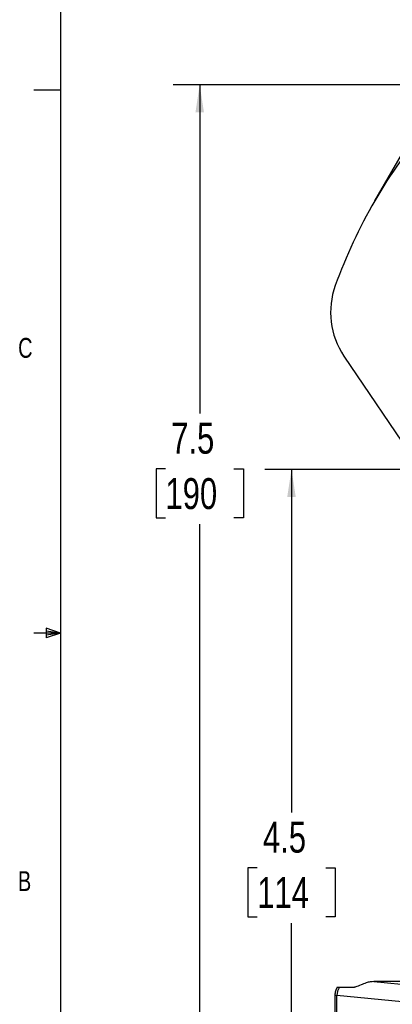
# Model space of a CAD drawing. Header units: inches. Extents: x 0.4 to 16.6, y 0.2 to 10.8.
# Tile 2 of 15: x 0.4 to 2.2, y 3.8 to 8.4. Entities that reach past the tile are written whole.
import ezdxf

# ---------------------------------------------------------------- set-up
doc = ezdxf.new("R2010")
doc.units = ezdxf.units.IN
doc.header["$MEASUREMENT"] = 0
doc.layers.add('BORDER', color=7, linetype='Continuous', lineweight=25)
doc.layers.add('SLD-0', color=7, linetype='Continuous', lineweight=25)
doc.styles.add('SLDTEXTSTYLE0', font='TXT', dxfattribs={"width": 0.75})
doc.dimstyles.new('SLDDIMSTYLE0', dxfattribs={"dimtxt": 0.145833, "dimasz": 0.13, "dimexe": 0, "dimexo": 0.0625, "dimgap": 0.036458, "dimtad": 0, "dimtih": 1, "dimtoh": 1, "dimdec": 1, "dimlfac": 1.65, "dimrnd": 1e-09, "dimzin": 12, "dimdsep": 46, "dimtxsty": 'SLDTEXTSTYLE0', "dimsah": 1, "dimcen": 0.09, "dimadec": 0, "dimazin": 3, "dimtfac": 1, "dimtdec": 1, "dimtofl": 0, "dimtmove": 0, "dimatfit": 3, "dimfxl": 0, "dimfrac": 2, "dimtolj": 1, "dimtzin": 12, "dimarcsym": 0})

# ---------------------------------------------------------------- blocks, each defined once
blk = doc.blocks.new('_D')
at = {"layer": 'SLD-0'}
for p, q in [((3.7156, 8.1053), (1.1584, 8.1053)), ((1.2834, 8.1053), (1.2834, 6.5536)), ((1.1218, 6.2923), (1.0774, 6.2923)), ((1.0774, 6.2923), (1.0774, 6.0606)), ((1.445, 6.2923), (1.4894, 6.2923)), ((1.4894, 6.2923), (1.4894, 6.0606)), ((1.0774, 6.0606), (1.1218, 6.0606)), ((1.4894, 6.0606), (1.445, 6.0606)), ((1.2834, 3.5794), (1.2834, 6.031)), ((2.1874, 3.5794), (1.1584, 3.5794))]:
    blk.add_line(p, q, dxfattribs=at)
for points in [[(1.2834, 8.1053), (1.2634, 7.9753), (1.3034, 7.9753)], [(1.2834, 3.5794), (1.3034, 3.7094), (1.2634, 3.7094)]]:
    blk.add_solid(points, dxfattribs=at)
at = {"layer": 'SLD-0', "char_height": 0.14583, "attachment_point": 1, "style": 'SLDTEXTSTYLE0'}
for s, insert in [('7.5', (1.1488, 6.5099)), ('190', (1.1218, 6.2486))]:
    blk.add_mtext(s, dxfattribs=dict(at, insert=insert))
blk = doc.blocks.new('_D_3')
at = {"layer": 'SLD-0'}
for p, q in [((2.5942, 6.2901), (1.5912, 6.2901)), ((1.7162, 6.2901), (1.7162, 4.6702)), ((1.5545, 4.4089), (1.5102, 4.4089)), ((1.5102, 4.4089), (1.5102, 4.1772)), ((1.8778, 4.4089), (1.9221, 4.4089)), ((1.9221, 4.4089), (1.9221, 4.1772)), ((1.5102, 4.1772), (1.5545, 4.1772)), ((1.7162, 3.5794), (1.7162, 4.1477)), ((1.9221, 4.1772), (1.8778, 4.1772)), ((2.1874, 3.5794), (1.5912, 3.5794))]:
    blk.add_line(p, q, dxfattribs=at)
for points in [[(1.7162, 6.2901), (1.6962, 6.1601), (1.7362, 6.1601)], [(1.7162, 3.5794), (1.7362, 3.7094), (1.6962, 3.7094)]]:
    blk.add_solid(points, dxfattribs=at)
at = {"layer": 'SLD-0', "char_height": 0.14583, "attachment_point": 1, "style": 'SLDTEXTSTYLE0'}
for s, insert in [('4.5', (1.5815, 4.6265)), ('114', (1.5545, 4.3652))]:
    blk.add_mtext(s, dxfattribs=dict(at, insert=insert))

msp = doc.modelspace()

# ---------------------------------------------------------------- linework, layer by layer
at = {"color": 7, "linetype": 'Continuous', "lineweight": 25}
for p, q in [((1.9635, 6.825), (2.5835, 5.9058)), ((2.1039, 3.8722), (2.3104, 3.8529)), ((2.298, 3.8722), (2.1039, 3.8722)), ((1.9421, 3.8461), (2.0127, 3.8461)), ((1.9209, 3.8075), (1.9209, 3.5794)), ((1.9307, 3.8059), (1.9209, 3.8072)), ((2.2374, 3.7772), (1.9307, 3.8059)), ((1.9307, 3.5794), (1.9307, 3.8059))]:
    msp.add_line(p, q, dxfattribs=at)
for centre, radius, start, end in [((4.3048, 6.2901), 2.5352, 140.0106, 159.9894), ((2.2694, 7.0314), 0.369, 159.9894, 214), ((2.009, 3.8054), 0.0783, 148.7187, 179.6513)]:
    msp.add_arc(centre, radius, start, end, dxfattribs=at)
for points, knots in [([(2.1039, 3.8722), (2.0985, 3.8719), (2.0856, 3.8712), (2.0642, 3.8651), (2.0389, 3.8543), (2.0226, 3.8468), (2.0147, 3.8462), (2.0127, 3.8461)], [0, 0, 0, 0, 0.1081909, 0.2554687, 0.4901582, 0.869279, 1, 1, 1, 1]), ([(1.9316, 3.8461), (1.9284, 3.8397), (1.9222, 3.8275), (1.9213, 3.8138), (1.9209, 3.8072)], [0, 0, 0, 0, 0.5178694, 1, 1, 1, 1]), ([(1.9316, 3.8461), (1.9318, 3.8461), (1.9324, 3.8461), (1.9358, 3.8461), (1.94, 3.8461), (1.9421, 3.8461)], [0, 0, 0, 0, 0.3113829, 0.6541313, 1, 1, 1, 1])]:
    msp.add_open_spline(points, degree=3, knots=knots, dxfattribs=at)
at = {"layer": 'BORDER'}
for p, q in [((0.6263, 10.6421), (0.6263, 0.3921)), ((0.6263, 8.0796), (0.5013, 8.0796)), ((0.5591, 5.5411), (0.5591, 5.4945)), ((0.6263, 5.5171), (0.5591, 5.5411)), ((0.6263, 5.5171), (0.5013, 5.5171)), ((0.6263, 5.5171), (0.5591, 5.5261)), ((0.6263, 5.5171), (0.5591, 5.5068)), ((0.6263, 5.5171), (0.5591, 5.4945))]:
    msp.add_line(p, q, dxfattribs=at)
at = {"layer": 'SLD-0'}
msp.add_line((2.1093, 7.5577), (2.3144, 7.9129), dxfattribs=at)

# ---------------------------------------------------------------- texts
at = {"color": 7, "linetype": 'Continuous', "lineweight": 0, "char_height": 0.0937, "attachment_point": 1, "style": 'SLDTEXTSTYLE0'}
for s, insert in [('C', (0.4273, 6.9103)), ('B', (0.4264, 4.3932))]:
    msp.add_mtext(s, dxfattribs=dict(at, insert=insert))

# ---------------------------------------------------------------- dimensions: what is measured, and where the dimension line sits
at = {"layer": 'SLD-0'}
for base, p1, p2, picture, middle in [((1.2834, 3.5794), (3.7656, 8.1053), (2.2374, 3.5794), '_D', (1.2834, 6.2923)), ((1.7162, 6.2901), (2.2374, 3.5794), (2.6442, 6.2901), '_D_3', (1.7162, 4.4089))]:
    dim = msp.add_linear_dim(base=base, p1=p1, p2=p2, angle=90, dimstyle='SLDDIMSTYLE0', dxfattribs=at)
    dim.commit()
    dim.dimension.update_dxf_attribs({"geometry": picture, "text_midpoint": middle, "dimtype": 160})

doc.saveas('drawing.dxf')
